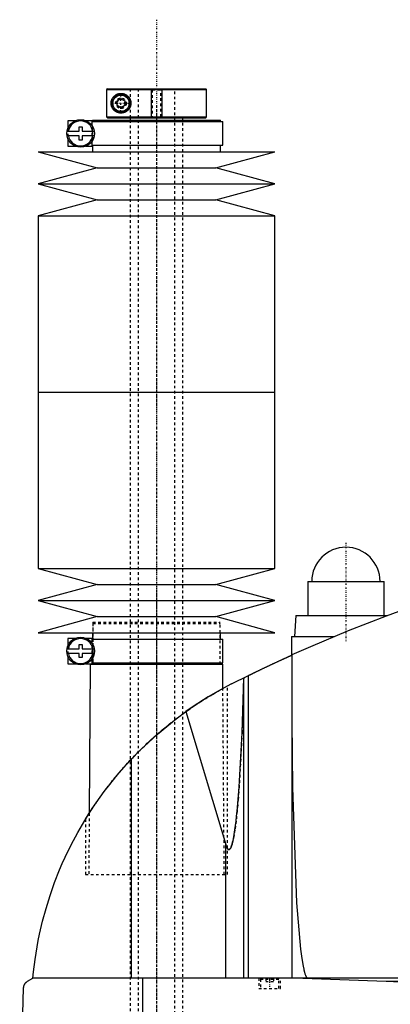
# Model space of a CAD drawing. Extents: x -502 to 168, y -137 to 442.
# Tile 3 of 6: x -502 to -361, y 67 to 442. Entities that reach past the tile are written whole.
import ezdxf

# ---------------------------------------------------------------- set-up
doc = ezdxf.new("R2010")
doc.units = 0
doc.linetypes.add('CENTER', pattern=[1.5, 0.45, -0.5, 0.05, -0.5])
doc.linetypes.add('DASHED', pattern=[2, 1, -1])
for name, color, linetype in [('AM_0', 7, 'CONTINUOUS'), ('AM_10', 7, 'CONTINUOUS'), ('AM_3', 7, 'DASHED'), ('AM_7', 7, 'CENTER')]:
    doc.layers.add(name, color=color, linetype=linetype)

msp = doc.modelspace()

# ---------------------------------------------------------------- linework, layer by layer
at = {"layer": 'AM_0', "color": 7, "linetype": 'CONTINUOUS'}
for p, q in [((-468.68, 415.5), (-468.99, 415.2)), ((-468.99, 415.2), (-468.99, 404.8)), ((-468.99, 415.2), (-431, 415.2)), ((-468.68, 415.5), (-431.3, 415.5)), ((-431, 415.2), (-431.3, 415.5)), ((-431, 404.8), (-431, 415.2)), ((-465, 410.87), (-463.5, 411.73)), ((-465, 409.13), (-465, 410.87)), ((-463.5, 408.27), (-465, 409.13)), ((-463.5, 411.73), (-462, 410.87)), ((-462, 409.13), (-463.5, 408.27)), ((-462, 410.87), (-462, 409.13)), ((-468.68, 404.5), (-468.99, 404.8)), ((-468.99, 404.8), (-431, 404.8)), ((-431.3, 404.5), (-431, 404.8)), ((-483.75, 403.3), (-483.75, 400.38)), ((-480.98, 403.3), (-483.75, 403.3)), ((-479.45, 399.4), (-479.45, 401)), ((-479.45, 401), (-478.25, 401)), ((-478.25, 401), (-478.25, 399.4)), ((-474.4, 403.3), (-476.72, 403.3)), ((-474.4, 401.29), (-474.4, 403.3)), ((-474.4, 403), (-424.85, 403)), ((-474.35, 403.5), (-474.35, 403)), ((-474.35, 403.5), (-425.65, 403.5)), ((-468.68, 404.5), (-431.3, 404.5)), ((-460, 404.5), (-460, 403.5)), ((-440, 403.5), (-440, 404.5)), ((-425.65, 403), (-425.65, 403.5)), ((-424.85, 394), (-424.85, 403)), ((-484.02, 399.4), (-479.45, 399.4)), ((-479.45, 397.6), (-484.02, 397.6)), ((-479.45, 396), (-479.45, 397.6)), ((-478.25, 399.4), (-473.68, 399.4)), ((-478.25, 397.6), (-478.25, 396)), ((-473.68, 397.6), (-478.25, 397.6)), ((-483.75, 396.62), (-483.75, 393.7)), ((-483.75, 393.7), (-480.98, 393.7)), ((-478.25, 396), (-479.45, 396)), ((-476.72, 393.7), (-474.4, 393.7)), ((-474.4, 393.7), (-474.4, 395.71)), ((-474.4, 394), (-424.85, 394)), ((-474.35, 394), (-474.35, 391.5)), ((-425.65, 391.5), (-425.65, 394)), ((-495, 391.5), (-472.5, 385.4)), ((-495, 391.5), (-405, 391.5)), ((-427.5, 385.4), (-405, 391.5)), ((-472.5, 385.4), (-495, 379.3)), ((-472.5, 385.4), (-427.5, 385.4)), ((-405, 379.3), (-427.5, 385.4)), ((-495, 379.3), (-472.5, 373.2)), ((-495, 379.3), (-405, 379.3)), ((-427.5, 373.2), (-405, 379.3)), ((-472.5, 373.2), (-495, 367.1)), ((-472.5, 373.2), (-427.5, 373.2)), ((-405, 367.1), (-427.5, 373.2)), ((-495, 367.1), (-495, 300)), ((-495, 367.1), (-405, 367.1)), ((-405, 300), (-405, 367.1)), ((-495, 300), (-495, 232.9)), ((-495, 300), (-405, 300)), ((-495, 300), (-405, 300)), ((-405, 232.9), (-405, 300)), ((-495, 232.9), (-472.5, 226.8)), ((-495, 232.9), (-405, 232.9)), ((-427.5, 226.8), (-405, 232.9)), ((-472.5, 226.8), (-495, 220.7)), ((-472.5, 226.8), (-427.5, 226.8)), ((-405, 220.7), (-427.5, 226.8)), ((-392.5, 228), (-392.5, 215)), ((-392.5, 228), (-363.5, 228)), ((-363.5, 215), (-363.5, 228)), ((-495, 220.7), (-472.5, 214.6)), ((-495, 220.7), (-405, 220.7)), ((-427.5, 214.6), (-405, 220.7)), ((-472.5, 214.6), (-495, 208.5)), ((-472.5, 214.6), (-427.5, 214.6)), ((-405, 208.5), (-427.5, 214.6)), ((-397, 215), (-397.5, 207)), ((-397, 215), (-362.27, 215)), ((-495, 208.5), (-405, 208.5)), ((-483.75, 206.3), (-483.75, 203.38)), ((-480.98, 206.3), (-483.75, 206.3)), ((-474.4, 206.3), (-476.72, 206.3)), ((-474.4, 204.29), (-474.4, 206.3)), ((-474.35, 208.5), (-474.35, 206)), ((-425.65, 206), (-425.65, 208.5)), ((-398.65, 207), (-398.65, 199.94)), ((-398.65, 207), (-382.43, 207)), ((-484.02, 202.4), (-479.45, 202.4)), ((-479.45, 202.4), (-479.45, 204)), ((-479.45, 204), (-478.25, 204)), ((-478.25, 204), (-478.25, 202.4)), ((-478.25, 202.4), (-473.68, 202.4)), ((-474.4, 206), (-424.85, 206)), ((-424.85, 197), (-424.85, 206)), ((-479.45, 200.6), (-484.02, 200.6)), ((-483.75, 199.62), (-483.75, 196.7)), ((-479.45, 199), (-479.45, 200.6)), ((-478.25, 199), (-479.45, 199)), ((-478.25, 200.6), (-478.25, 199)), ((-473.68, 200.6), (-478.25, 200.6)), ((-474.4, 196.7), (-474.4, 198.71)), ((-398.5, 200.01), (-398.5, 77.05)), ((-483.75, 196.7), (-480.98, 196.7)), ((-476.72, 196.7), (-474.4, 196.7)), ((-475.18, 196.5), (-475.58, 139.77)), ((-475.18, 196.5), (-424.82, 196.5)), ((-474.4, 197), (-424.85, 197)), ((-474.35, 197), (-474.35, 196.5)), ((-425.65, 196.5), (-425.65, 197)), ((-424.76, 187.27), (-424.82, 196.5)), ((-421.5, 189), (-415.04, 192.21)), ((-416.82, 77.05), (-416.82, 191.34)), ((-415.04, 77.05), (-415.04, 192.21)), ((-424.76, 187.27), (-423, 188.22)), ((-438.83, 178.45), (-423.7, 127.93)), ((-459.54, 77.05), (-459.54, 160.38)), ((-477, 137.5), (-475.58, 139.76)), ((-423.7, 77.05), (-423.7, 127.93)), ((-499, 75.85), (-497, 77.05)), ((-105.5, 77.05), (-497, 77.05)), ((-455.15, 16.5), (-455.15, 77.05)), ((-394.4, 77.05), (-362.76, 75.85)), ((-362.76, 75.85), (-152.3, 75.85)), ((-502, 16.5), (-500.5, 73.35))]:
    msp.add_line(p, q, dxfattribs=at)
for points in [[(-459.75, 410, 0), (-459.75, 409.98, 0), (-459.75, 409.93, 0), (-459.75, 409.89, 0), (-459.75, 409.87, 0), (-459.75, 409.84, 0), (-459.76, 409.8, 0), (-459.76, 409.75, 0), (-459.76, 409.71, 0), (-459.77, 409.66, 0), (-459.77, 409.62, 0), (-459.77, 409.6, 0), (-459.77, 409.57, 0), (-459.78, 409.53, 0), (-459.79, 409.48, 0), (-459.79, 409.44, 0), (-459.8, 409.39, 0), (-459.81, 409.35, 0), (-459.81, 409.32, 0), (-459.82, 409.3, 0), (-459.82, 409.26, 0), (-459.83, 409.21, 0), (-459.84, 409.19, 0), (-459.84, 409.17, 0), (-459.85, 409.12, 0), (-459.87, 409.08, 0), (-459.87, 409.05, 0), (-459.88, 409.03, 0), (-459.89, 408.99, 0), (-459.9, 408.94, 0), (-459.92, 408.9, 0), (-459.93, 408.86, 0), (-459.94, 408.81, 0), (-459.95, 408.79, 0), (-459.96, 408.77, 0), (-459.97, 408.72, 0), (-459.99, 408.68, 0), (-460.01, 408.64, 0), (-460.02, 408.6, 0), (-460.04, 408.55, 0), (-460.05, 408.53, 0), (-460.06, 408.51, 0), (-460.08, 408.47, 0), (-460.09, 408.43, 0), (-460.11, 408.39, 0), (-460.13, 408.35, 0), (-460.15, 408.31, 0), (-460.16, 408.29, 0), (-460.17, 408.27, 0), (-460.2, 408.23, 0), (-460.22, 408.19, 0), (-460.24, 408.15, 0), (-460.26, 408.11, 0), (-460.28, 408.07, 0), (-460.3, 408.05, 0), (-460.31, 408.03, 0), (-460.33, 408, 0), (-460.35, 407.96, 0), (-460.38, 407.92, 0), (-460.4, 407.89, 0), (-460.43, 407.85, 0), (-460.44, 407.83, 0), (-460.45, 407.82, 0), (-460.48, 407.78, 0), (-460.5, 407.75, 0), (-460.51, 407.73, 0), (-460.53, 407.71, 0), (-460.55, 407.68, 0), (-460.58, 407.65, 0), (-460.59, 407.63, 0), (-460.61, 407.61, 0), (-460.63, 407.58, 0), (-460.66, 407.55, 0), (-460.75, 407.45, 0), (-460.92, 407.27, 0), (-461.1, 407.12, 0), (-461.29, 406.97, 0), (-461.49, 406.84, 0), (-461.59, 406.77, 0), (-461.69, 406.72, 0), (-461.89, 406.61, 0), (-462.1, 406.52, 0), (-462.2, 406.48, 0), (-462.31, 406.44, 0), (-462.52, 406.38, 0), (-462.73, 406.33, 0), (-462.83, 406.31, 0), (-462.93, 406.29, 0), (-463.13, 406.27, 0), (-463.33, 406.25, 0), (-463.52, 406.25, 0), (-463.71, 406.26, 0), (-463.9, 406.27, 0), (-463.99, 406.28, 0), (-464.08, 406.3, 0), (-464.27, 406.33, 0), (-464.45, 406.37, 0), (-464.63, 406.42, 0), (-464.8, 406.48, 0), (-464.98, 406.55, 0), (-465.06, 406.59, 0), (-465.15, 406.63, 0), (-465.31, 406.72, 0), (-465.47, 406.81, 0), (-465.62, 406.91, 0), (-465.77, 407.02, 0), (-465.91, 407.13, 0), (-465.98, 407.19, 0), (-466.05, 407.25, 0), (-466.18, 407.38, 0), (-466.3, 407.51, 0), (-466.42, 407.65, 0), (-466.53, 407.79, 0), (-466.64, 407.95, 0), (-466.7, 408.04, 0), (-466.75, 408.12, 0), (-466.85, 408.31, 0), (-466.94, 408.5, 0), (-466.99, 408.62, 0), (-467, 408.65, 0), (-467.01, 408.68, 0), (-467.02, 408.7, 0), (-467.02, 408.72, 0), (-467.04, 408.75, 0), (-467.05, 408.79, 0), (-467.06, 408.82, 0), (-467.07, 408.86, 0), (-467.08, 408.9, 0), (-467.09, 408.91, 0), (-467.09, 408.93, 0), (-467.11, 408.97, 0), (-467.12, 409.01, 0), (-467.13, 409.04, 0), (-467.14, 409.08, 0), (-467.14, 409.12, 0), (-467.15, 409.14, 0), (-467.15, 409.16, 0), (-467.16, 409.19, 0), (-467.17, 409.23, 0), (-467.17, 409.25, 0), (-467.18, 409.27, 0), (-467.19, 409.31, 0), (-467.19, 409.35, 0), (-467.2, 409.37, 0), (-467.2, 409.39, 0), (-467.21, 409.43, 0), (-467.21, 409.47, 0), (-467.22, 409.51, 0), (-467.22, 409.55, 0), (-467.23, 409.59, 0), (-467.23, 409.61, 0), (-467.23, 409.63, 0), (-467.24, 409.68, 0), (-467.24, 409.72, 0), (-467.24, 409.76, 0), (-467.24, 409.8, 0), (-467.25, 409.85, 0), (-467.25, 409.87, 0), (-467.25, 409.89, 0), (-467.25, 409.93, 0), (-467.25, 409.98, 0), (-467.25, 410, 0), (-467.25, 410.02, 0), (-467.25, 410.07, 0), (-467.25, 410.11, 0), (-467.25, 410.13, 0), (-467.25, 410.15, 0), (-467.24, 410.2, 0), (-467.24, 410.24, 0), (-467.24, 410.28, 0), (-467.24, 410.32, 0), (-467.23, 410.37, 0), (-467.23, 410.39, 0), (-467.23, 410.41, 0), (-467.22, 410.45, 0), (-467.22, 410.49, 0), (-467.21, 410.53, 0), (-467.21, 410.57, 0), (-467.2, 410.61, 0), (-467.2, 410.63, 0), (-467.19, 410.65, 0), (-467.19, 410.69, 0), (-467.18, 410.73, 0), (-467.17, 410.75, 0), (-467.17, 410.77, 0), (-467.16, 410.81, 0), (-467.15, 410.84, 0), (-467.15, 410.86, 0), (-467.14, 410.88, 0), (-467.14, 410.92, 0), (-467.13, 410.96, 0), (-467.12, 410.99, 0), (-467.11, 411.03, 0), (-467.09, 411.07, 0), (-467.09, 411.09, 0), (-467.08, 411.1, 0), (-467.07, 411.14, 0), (-467.06, 411.18, 0), (-467.05, 411.21, 0), (-467.04, 411.25, 0), (-467.02, 411.28, 0), (-467.02, 411.3, 0), (-467.01, 411.32, 0), (-467, 411.35, 0), (-466.99, 411.38, 0), (-466.94, 411.5, 0), (-466.85, 411.69, 0), (-466.75, 411.88, 0), (-466.7, 411.96, 0), (-466.64, 412.05, 0), (-466.53, 412.21, 0), (-466.42, 412.35, 0), (-466.3, 412.49, 0), (-466.18, 412.62, 0), (-466.05, 412.75, 0), (-465.98, 412.81, 0), (-465.91, 412.87, 0), (-465.77, 412.98, 0), (-465.62, 413.09, 0), (-465.47, 413.19, 0), (-465.31, 413.28, 0), (-465.15, 413.37, 0), (-465.06, 413.41, 0), (-464.98, 413.45, 0), (-464.8, 413.52, 0), (-464.63, 413.58, 0), (-464.45, 413.63, 0), (-464.27, 413.67, 0), (-464.08, 413.7, 0), (-463.99, 413.72, 0), (-463.9, 413.73, 0), (-463.71, 413.74, 0), (-463.52, 413.75, 0), (-463.33, 413.75, 0), (-463.13, 413.73, 0), (-462.93, 413.71, 0), (-462.83, 413.69, 0), (-462.73, 413.67, 0), (-462.52, 413.62, 0), (-462.31, 413.56, 0), (-462.2, 413.52, 0), (-462.1, 413.48, 0), (-461.89, 413.39, 0), (-461.69, 413.28, 0), (-461.59, 413.23, 0), (-461.49, 413.16, 0), (-461.29, 413.03, 0), (-461.1, 412.88, 0), (-460.92, 412.73, 0), (-460.75, 412.55, 0), (-460.66, 412.45, 0), (-460.63, 412.42, 0), (-460.61, 412.39, 0), (-460.59, 412.37, 0), (-460.58, 412.35, 0), (-460.55, 412.32, 0), (-460.53, 412.29, 0), (-460.51, 412.27, 0), (-460.5, 412.25, 0), (-460.48, 412.22, 0), (-460.45, 412.18, 0), (-460.44, 412.17, 0), (-460.43, 412.15, 0), (-460.4, 412.11, 0), (-460.38, 412.08, 0), (-460.35, 412.04, 0), (-460.33, 412, 0), (-460.31, 411.97, 0), (-460.3, 411.95, 0), (-460.28, 411.93, 0), (-460.26, 411.89, 0), (-460.24, 411.85, 0), (-460.22, 411.81, 0), (-460.2, 411.77, 0), (-460.17, 411.73, 0), (-460.16, 411.71, 0), (-460.15, 411.69, 0), (-460.13, 411.65, 0), (-460.11, 411.61, 0), (-460.09, 411.57, 0), (-460.08, 411.53, 0), (-460.06, 411.49, 0), (-460.05, 411.47, 0), (-460.04, 411.45, 0), (-460.02, 411.4, 0), (-460.01, 411.36, 0), (-459.99, 411.32, 0), (-459.97, 411.28, 0), (-459.96, 411.23, 0), (-459.95, 411.21, 0), (-459.94, 411.19, 0), (-459.93, 411.14, 0), (-459.92, 411.1, 0), (-459.9, 411.06, 0), (-459.89, 411.01, 0), (-459.88, 410.97, 0), (-459.87, 410.95, 0), (-459.87, 410.92, 0), (-459.85, 410.88, 0), (-459.84, 410.83, 0), (-459.84, 410.81, 0), (-459.83, 410.79, 0), (-459.82, 410.74, 0), (-459.82, 410.7, 0), (-459.81, 410.68, 0), (-459.81, 410.65, 0), (-459.8, 410.61, 0), (-459.79, 410.56, 0), (-459.79, 410.52, 0), (-459.78, 410.47, 0), (-459.77, 410.43, 0), (-459.77, 410.4, 0), (-459.77, 410.38, 0), (-459.77, 410.34, 0), (-459.76, 410.29, 0), (-459.76, 410.25, 0), (-459.76, 410.2, 0), (-459.75, 410.16, 0), (-459.75, 410.13, 0), (-459.75, 410.11, 0), (-459.75, 410.07, 0), (-459.75, 410.02, 0), (-459.75, 410, 0)], [(-355.5, 217.5, 0), (-362.76, 214.82, 0), (-377.17, 209.17, 0), (-391.43, 203.15, 0), (-398.5, 200.01, 0)], [(-415.04, 192.21, 0), (-415, 192.23, 0), (-414.92, 192.27, 0), (-414.83, 192.31, 0), (-414.79, 192.34, 0), (-414.74, 192.36, 0), (-414.64, 192.41, 0), (-414.54, 192.46, 0), (-414.43, 192.51, 0), (-414.31, 192.57, 0), (-414.19, 192.63, 0), (-414.13, 192.66, 0), (-414.07, 192.69, 0), (-413.94, 192.75, 0), (-413.81, 192.82, 0), (-413.67, 192.88, 0), (-413.53, 192.95, 0), (-413.39, 193.02, 0), (-413.32, 193.05, 0), (-413.24, 193.09, 0), (-413.09, 193.16, 0), (-412.94, 193.23, 0), (-412.87, 193.27, 0), (-412.79, 193.31, 0), (-412.63, 193.39, 0), (-412.47, 193.47, 0), (-412.38, 193.51, 0), (-412.3, 193.55, 0), (-412.13, 193.63, 0), (-411.95, 193.71, 0), (-411.77, 193.8, 0), (-411.59, 193.89, 0), (-411.4, 193.98, 0), (-411.31, 194.02, 0), (-411.22, 194.07, 0), (-411.02, 194.16, 0), (-410.83, 194.26, 0), (-410.63, 194.35, 0), (-410.43, 194.45, 0), (-410.23, 194.54, 0), (-410.13, 194.59, 0), (-410.03, 194.64, 0), (-409.82, 194.74, 0), (-409.61, 194.84, 0), (-409.41, 194.94, 0), (-409.2, 195.04, 0), (-408.99, 195.14, 0), (-408.88, 195.19, 0), (-408.78, 195.24, 0), (-408.57, 195.34, 0), (-408.36, 195.44, 0), (-408.15, 195.54, 0), (-407.94, 195.64, 0), (-407.73, 195.73, 0), (-407.62, 195.78, 0), (-407.52, 195.83, 0), (-407.31, 195.93, 0), (-407.11, 196.03, 0), (-406.91, 196.12, 0), (-406.7, 196.22, 0), (-406.49, 196.32, 0), (-406.39, 196.37, 0), (-406.29, 196.41, 0), (-406.08, 196.51, 0), (-405.87, 196.61, 0), (-405.76, 196.66, 0), (-405.66, 196.71, 0), (-405.45, 196.81, 0), (-405.24, 196.91, 0), (-405.13, 196.96, 0), (-405.03, 197.01, 0), (-404.82, 197.1, 0), (-404.61, 197.2, 0), (-404.4, 197.3, 0), (-404.19, 197.39, 0), (-403.98, 197.49, 0), (-403.88, 197.54, 0), (-403.78, 197.59, 0), (-403.58, 197.68, 0), (-403.38, 197.77, 0), (-403.18, 197.86, 0), (-402.98, 197.95, 0), (-402.79, 198.04, 0), (-402.69, 198.09, 0), (-402.6, 198.13, 0), (-402.41, 198.22, 0), (-402.23, 198.3, 0), (-402.05, 198.39, 0), (-401.87, 198.47, 0), (-401.7, 198.55, 0), (-401.61, 198.59, 0), (-401.53, 198.62, 0), (-401.37, 198.7, 0), (-401.2, 198.77, 0), (-401.05, 198.85, 0), (-400.9, 198.91, 0), (-400.75, 198.98, 0), (-400.68, 199.02, 0), (-400.6, 199.05, 0), (-400.46, 199.11, 0), (-400.32, 199.18, 0), (-400.19, 199.24, 0), (-400.05, 199.3, 0), (-399.92, 199.36, 0), (-399.86, 199.39, 0), (-399.8, 199.42, 0), (-399.68, 199.47, 0), (-399.57, 199.52, 0), (-399.51, 199.55, 0), (-399.46, 199.57, 0), (-399.35, 199.62, 0), (-399.25, 199.66, 0), (-399.21, 199.69, 0), (-399.16, 199.71, 0), (-399.07, 199.75, 0), (-398.99, 199.78, 0), (-398.91, 199.82, 0), (-398.84, 199.85, 0), (-398.78, 199.88, 0), (-398.75, 199.89, 0), (-398.73, 199.9, 0), (-398.67, 199.93, 0), (-398.63, 199.95, 0), (-398.59, 199.96, 0), (-398.56, 199.98, 0), (-398.54, 199.99, 0), (-398.53, 199.99, 0), (-398.52, 200, 0), (-398.51, 200, 0), (-398.5, 200.01, 0), (-398.5, 200.01, 0)], [(-423.7, 127.93, 0), (-423.67, 127.8, 0), (-423.59, 127.55, 0), (-423.51, 127.33, 0), (-423.47, 127.22, 0), (-423.43, 127.12, 0), (-423.35, 126.92, 0), (-423.27, 126.75, 0), (-423.19, 126.59, 0), (-423.11, 126.45, 0), (-423.03, 126.32, 0), (-422.99, 126.27, 0), (-422.99, 126.26, 0), (-422.97, 126.24, 0), (-422.96, 126.22, 0), (-422.96, 126.22, 0), (-422.95, 126.21, 0), (-422.94, 126.19, 0), (-422.92, 126.18, 0), (-422.91, 126.16, 0), (-422.9, 126.15, 0), (-422.88, 126.13, 0), (-422.88, 126.13, 0), (-422.87, 126.12, 0), (-422.86, 126.11, 0), (-422.84, 126.09, 0), (-422.83, 126.08, 0), (-422.82, 126.07, 0), (-422.8, 126.06, 0), (-422.8, 126.05, 0), (-422.79, 126.05, 0), (-422.78, 126.04, 0), (-422.76, 126.03, 0), (-422.75, 126.02, 0), (-422.74, 126.01, 0), (-422.72, 126, 0), (-422.72, 126, 0), (-422.71, 125.99, 0), (-422.7, 125.99, 0), (-422.68, 125.98, 0), (-422.67, 125.97, 0), (-422.66, 125.97, 0), (-422.64, 125.96, 0), (-422.64, 125.96, 0), (-422.63, 125.96, 0), (-422.62, 125.95, 0), (-422.6, 125.95, 0), (-422.59, 125.95, 0), (-422.58, 125.94, 0), (-422.56, 125.94, 0), (-422.56, 125.94, 0), (-422.55, 125.94, 0), (-422.54, 125.94, 0), (-422.52, 125.94, 0), (-422.52, 125.94, 0), (-422.51, 125.94, 0), (-422.5, 125.94, 0), (-422.48, 125.94, 0), (-422.48, 125.94, 0), (-422.47, 125.94, 0), (-422.46, 125.94, 0), (-422.44, 125.94, 0), (-422.43, 125.94, 0), (-422.42, 125.94, 0), (-422.4, 125.95, 0), (-422.4, 125.95, 0), (-422.39, 125.95, 0), (-422.38, 125.96, 0), (-422.36, 125.96, 0), (-422.35, 125.97, 0), (-422.34, 125.97, 0), (-422.32, 125.98, 0), (-422.32, 125.98, 0), (-422.31, 125.98, 0), (-422.3, 125.99, 0), (-422.28, 126, 0), (-422.28, 126, 0), (-422.27, 126.01, 0), (-422.26, 126.01, 0), (-422.24, 126.02, 0), (-422.24, 126.03, 0), (-422.23, 126.03, 0), (-422.22, 126.04, 0), (-422.2, 126.05, 0), (-422.19, 126.06, 0), (-422.18, 126.08, 0), (-422.16, 126.09, 0), (-422.16, 126.09, 0), (-422.15, 126.1, 0), (-422.14, 126.11, 0), (-422.13, 126.13, 0), (-422.11, 126.14, 0), (-422.1, 126.15, 0), (-422.09, 126.17, 0), (-422.08, 126.18, 0), (-422.07, 126.18, 0), (-422.06, 126.2, 0), (-422.05, 126.22, 0), (-422.04, 126.22, 0), (-422.03, 126.23, 0), (-422.02, 126.25, 0), (-422.01, 126.27, 0), (-422, 126.28, 0), (-421.99, 126.29, 0), (-421.98, 126.3, 0), (-421.97, 126.32, 0), (-421.92, 126.39, 0), (-421.84, 126.53, 0), (-421.76, 126.68, 0), (-421.68, 126.85, 0), (-421.6, 127.03, 0), (-421.56, 127.13, 0), (-421.52, 127.24, 0), (-421.45, 127.46, 0), (-421.37, 127.69, 0), (-421.29, 127.95, 0), (-421.21, 128.22, 0), (-421.13, 128.5, 0), (-421.09, 128.65, 0), (-421.06, 128.81, 0), (-420.98, 129.13, 0), (-420.9, 129.47, 0), (-420.63, 130.78, 0), (-420.19, 133.5, 0), (-419.75, 136.79, 0), (-419.54, 138.64, 0), (-419.34, 140.63, 0), (-418.94, 145, 0), (-418.57, 149.87, 0), (-417.47, 170.39, 0), (-416.84, 191.33, 0)], [(-421.5, 189, 0), (-424.49, 187.42, 0), (-430.36, 184.04, 0), (-436.05, 180.38, 0), (-438.83, 178.45, 0)], [(-459.54, 160.38, 0), (-456.34, 163.67, 0), (-449.63, 169.92, 0), (-442.52, 175.73, 0), (-438.83, 178.45, 0)], [(-398.5, 174.82, 0), (-398.3, 149.52, 0), (-396.74, 105.69, 0), (-395.27, 88.1, 0), (-394.8, 84.49, 0), (-394.3, 81.58, 0), (-394.05, 80.38, 0), (-394.01, 80.2, 0), (-393.93, 79.85, 0), (-393.84, 79.52, 0), (-393.8, 79.37, 0), (-393.76, 79.22, 0), (-393.67, 78.93, 0), (-393.58, 78.66, 0), (-393.5, 78.41, 0), (-393.41, 78.19, 0), (-393.33, 77.98, 0), (-393.28, 77.89, 0), (-393.24, 77.8, 0), (-393.15, 77.63, 0), (-393.07, 77.49, 0), (-393.02, 77.41, 0), (-393, 77.39, 0), (-392.99, 77.37, 0), (-392.98, 77.36, 0), (-392.97, 77.35, 0), (-392.96, 77.33, 0), (-392.94, 77.32, 0), (-392.93, 77.3, 0), (-392.91, 77.28, 0), (-392.9, 77.27, 0), (-392.89, 77.26, 0), (-392.89, 77.25, 0), (-392.87, 77.24, 0), (-392.86, 77.22, 0), (-392.84, 77.21, 0), (-392.83, 77.2, 0), (-392.81, 77.18, 0), (-392.81, 77.18, 0), (-392.8, 77.17, 0), (-392.78, 77.16, 0), (-392.77, 77.15, 0), (-392.76, 77.14, 0), (-392.75, 77.14, 0), (-392.74, 77.13, 0), (-392.73, 77.12, 0), (-392.72, 77.11, 0), (-392.71, 77.11, 0), (-392.7, 77.1, 0), (-392.68, 77.09, 0), (-392.67, 77.09, 0), (-392.65, 77.08, 0), (-392.64, 77.08, 0), (-392.63, 77.07, 0), (-392.62, 77.07, 0), (-392.61, 77.07, 0), (-392.59, 77.06, 0), (-392.58, 77.06, 0), (-392.57, 77.06, 0), (-392.55, 77.05, 0), (-392.54, 77.05, 0), (-392.54, 77.05, 0), (-392.52, 77.05, 0), (-392.51, 77.05, 0), (-392.5, 77.05, 0)], [(-497, 77.05, 0), (-496.77, 79.37, 0), (-496.18, 84.09, 0), (-495.42, 88.89, 0), (-494.97, 91.32, 0), (-494.47, 93.75, 0), (-493.33, 98.65, 0), (-491.99, 103.56, 0), (-490.47, 108.47, 0), (-488.74, 113.37, 0), (-486.83, 118.23, 0), (-485.8, 120.64, 0), (-484.72, 123.04, 0), (-482.42, 127.8, 0), (-479.93, 132.47, 0), (-477.27, 137.05, 0), (-474.44, 141.53, 0), (-471.45, 145.88, 0), (-469.89, 148.01, 0), (-468.3, 150.11, 0), (-464.99, 154.24, 0), (-461.41, 158.34, 0), (-459.54, 160.38, 0)], [(-500.5, 73.35, 0), (-500.5, 73.35, 0), (-500.5, 73.36, 0), (-500.5, 73.37, 0), (-500.5, 73.38, 0), (-500.5, 73.38, 0), (-500.5, 73.39, 0), (-500.5, 73.4, 0), (-500.5, 73.43, 0), (-500.49, 73.48, 0), (-500.49, 73.51, 0), (-500.49, 73.53, 0), (-500.48, 73.58, 0), (-500.48, 73.63, 0), (-500.47, 73.68, 0), (-500.46, 73.73, 0), (-500.46, 73.78, 0), (-500.45, 73.8, 0), (-500.45, 73.82, 0), (-500.44, 73.86, 0), (-500.43, 73.9, 0), (-500.42, 73.94, 0), (-500.41, 73.98, 0), (-500.4, 74.02, 0), (-500.4, 74.04, 0), (-500.39, 74.05, 0), (-500.38, 74.09, 0), (-500.37, 74.12, 0), (-500.37, 74.14, 0), (-500.36, 74.16, 0), (-500.35, 74.19, 0), (-500.34, 74.22, 0), (-500.33, 74.24, 0), (-500.33, 74.26, 0), (-500.32, 74.29, 0), (-500.3, 74.32, 0), (-500.26, 74.43, 0), (-500.18, 74.59, 0), (-500.1, 74.75, 0), (-500.02, 74.88, 0), (-499.94, 75, 0), (-499.9, 75.06, 0), (-499.86, 75.11, 0), (-499.77, 75.22, 0), (-499.67, 75.32, 0), (-499.58, 75.41, 0), (-499.48, 75.51, 0), (-499.38, 75.59, 0), (-499.33, 75.63, 0), (-499.27, 75.67, 0), (-499.17, 75.75, 0), (-499.06, 75.82, 0), (-499, 75.85, 0)], [(-362.76, 75.85, 0), (-357.28, 75.66, 0)]]:
    msp.add_polyline3d(points, dxfattribs=at)
for centre, radius in [((-463.5, 410), 3.5), ((-463.5, 410), 3.1), ((-478.85, 398.5), 5.25), ((-478.85, 201.5), 5.25)]:
    msp.add_circle(centre, radius, dxfattribs=at)
for centre, radius, start, end in [((-478.85, 398.5), 4.75, 10.9221, 169.0779), ((-478.85, 398.5), 4.75, 190.9221, 349.0779), ((-378, 228), 13, 0, 180), ((-478.85, 201.5), 4.75, 10.9221, 169.0779), ((-478.85, 201.5), 4.75, 190.9221, 349.0779)]:
    msp.add_arc(centre, radius, start, end, dxfattribs=at)
at = {"layer": 'AM_10', "color": 7, "linetype": 'CONTINUOUS'}
for p, q in [((-452, 415.5), (-452, 404.5)), ((-448, 415.5), (-448, 404.5))]:
    msp.add_line(p, q, dxfattribs=at)
msp.add_arc((-463.5, 410), 1.57, 75, 15, dxfattribs=at)
at = {"layer": 'AM_3', "color": 6, "linetype": 'DASHED'}
for p, q in [((-460, 415.5), (-460, 404.5)), ((-459.97, 415.5), (-459.97, 404.5)), ((-457, 415.5), (-457, -110.5)), ((-452, 415.5), (-451.62, 415.12)), ((-451.62, 415.12), (-451.62, 404.88)), ((-451.62, 415.12), (-448.38, 415.12)), ((-448.38, 415.12), (-448, 415.5)), ((-448.38, 404.88), (-448.38, 415.12)), ((-443, -110.5), (-443, 415.5)), ((-451.62, 404.88), (-452, 404.5)), ((-451.62, 404.88), (-448.38, 404.88)), ((-448, 404.5), (-448.38, 404.88)), ((-476.72, 403.3), (-480.98, 403.3)), ((-474.4, 395.71), (-474.4, 401.29)), ((-460, 403.5), (-460, -80.5)), ((-440, -70.5), (-440, 403.5)), ((-483.75, 400.38), (-483.75, 396.62)), ((-474.16, 396.15), (-474.16, 400.85)), ((-480.98, 393.7), (-476.72, 393.7)), ((-474.18, 212.5), (-474.18, 196.5)), ((-474.18, 212.5), (-425.82, 212.5)), ((-473.68, 212.5), (-474.18, 212)), ((-474.18, 212), (-474.18, 196.5)), ((-474.18, 212), (-425.82, 212)), ((-425.82, 212), (-426.32, 212.5)), ((-425.82, 196.5), (-425.82, 212.5)), ((-425.82, 196.5), (-425.82, 212)), ((-476.72, 206.3), (-480.98, 206.3)), ((-483.75, 203.38), (-483.75, 199.62)), ((-474.4, 198.71), (-474.4, 204.29)), ((-474.16, 199.15), (-474.16, 203.85)), ((-480.98, 196.7), (-476.72, 196.7)), ((-423, 116.5), (-423, 188.22)), ((-424.25, 116.5), (-424.76, 187.27)), ((-475.58, 139.77), (-475.75, 116.5)), ((-477, 137.5), (-477, 116.5)), ((-477, 116.5), (-423, 116.5)), ((-411.15, 77.05), (-411.15, 73.05)), ((-410.1, 77.05), (-410.5, 76.65)), ((-410.5, 76.65), (-410.5, 73.05)), ((-410.5, 76.65), (-403.5, 76.65)), ((-408.5, 77.05), (-408.5, 75.8)), ((-408.5, 75.8), (-405.5, 75.8)), ((-407, 77.05), (-407, 75.8)), ((-405.5, 77.05), (-405.5, 75.8)), ((-403.5, 76.65), (-403.9, 77.05)), ((-403.5, 73.05), (-403.5, 76.65)), ((-402.85, 73.05), (-402.85, 77.05)), ((-411.15, 73.05), (-402.85, 73.05))]:
    msp.add_line(p, q, dxfattribs=at)
for points in [[(-416.84, 191.33, 0), (-417.47, 170.39, 0), (-418.57, 149.87, 0), (-418.94, 145, 0), (-419.34, 140.63, 0), (-419.54, 138.64, 0), (-419.75, 136.79, 0), (-420.19, 133.5, 0), (-420.63, 130.78, 0), (-420.9, 129.47, 0), (-420.98, 129.13, 0), (-421.06, 128.81, 0), (-421.09, 128.65, 0), (-421.13, 128.5, 0), (-421.21, 128.22, 0), (-421.29, 127.95, 0), (-421.37, 127.69, 0), (-421.45, 127.46, 0), (-421.52, 127.24, 0), (-421.56, 127.13, 0), (-421.6, 127.03, 0), (-421.68, 126.85, 0), (-421.76, 126.68, 0), (-421.84, 126.53, 0), (-421.92, 126.39, 0), (-421.97, 126.32, 0), (-421.98, 126.3, 0), (-421.99, 126.29, 0), (-422, 126.28, 0), (-422.01, 126.27, 0), (-422.02, 126.25, 0), (-422.03, 126.23, 0), (-422.04, 126.22, 0), (-422.05, 126.22, 0), (-422.06, 126.2, 0), (-422.07, 126.18, 0), (-422.08, 126.18, 0), (-422.09, 126.17, 0), (-422.1, 126.15, 0), (-422.11, 126.14, 0), (-422.13, 126.13, 0), (-422.14, 126.11, 0), (-422.15, 126.1, 0), (-422.16, 126.09, 0), (-422.16, 126.09, 0), (-422.18, 126.08, 0), (-422.19, 126.06, 0), (-422.2, 126.05, 0), (-422.22, 126.04, 0), (-422.23, 126.03, 0), (-422.24, 126.03, 0), (-422.24, 126.02, 0), (-422.26, 126.01, 0), (-422.27, 126.01, 0), (-422.28, 126, 0), (-422.28, 126, 0), (-422.3, 125.99, 0), (-422.31, 125.98, 0), (-422.32, 125.98, 0), (-422.32, 125.98, 0), (-422.34, 125.97, 0), (-422.35, 125.97, 0), (-422.36, 125.96, 0), (-422.38, 125.96, 0), (-422.39, 125.95, 0), (-422.4, 125.95, 0), (-422.4, 125.95, 0), (-422.42, 125.94, 0), (-422.43, 125.94, 0), (-422.44, 125.94, 0), (-422.46, 125.94, 0), (-422.47, 125.94, 0), (-422.48, 125.94, 0), (-422.48, 125.94, 0), (-422.5, 125.94, 0), (-422.51, 125.94, 0), (-422.52, 125.94, 0), (-422.52, 125.94, 0), (-422.54, 125.94, 0), (-422.55, 125.94, 0), (-422.56, 125.94, 0), (-422.56, 125.94, 0), (-422.58, 125.94, 0), (-422.59, 125.95, 0), (-422.6, 125.95, 0), (-422.62, 125.95, 0), (-422.63, 125.96, 0), (-422.64, 125.96, 0), (-422.64, 125.96, 0), (-422.66, 125.97, 0), (-422.67, 125.97, 0), (-422.68, 125.98, 0), (-422.7, 125.99, 0), (-422.71, 125.99, 0), (-422.72, 126, 0), (-422.72, 126, 0), (-422.74, 126.01, 0), (-422.75, 126.02, 0), (-422.76, 126.03, 0), (-422.78, 126.04, 0), (-422.79, 126.05, 0), (-422.8, 126.05, 0), (-422.8, 126.06, 0), (-422.82, 126.07, 0), (-422.83, 126.08, 0), (-422.84, 126.09, 0), (-422.86, 126.11, 0), (-422.87, 126.12, 0), (-422.88, 126.13, 0), (-422.88, 126.13, 0), (-422.9, 126.15, 0), (-422.91, 126.16, 0), (-422.92, 126.18, 0), (-422.94, 126.19, 0), (-422.95, 126.21, 0), (-422.96, 126.22, 0), (-422.96, 126.22, 0), (-422.97, 126.24, 0), (-422.99, 126.26, 0), (-422.99, 126.27, 0), (-423, 126.28, 0), (-423.01, 126.3, 0), (-423.03, 126.31, 0), (-423.03, 126.32, 0), (-423.04, 126.33, 0), (-423.05, 126.35, 0), (-423.07, 126.37, 0), (-423.11, 126.45, 0), (-423.19, 126.59, 0), (-423.27, 126.75, 0), (-423.35, 126.92, 0), (-423.43, 127.12, 0), (-423.47, 127.22, 0), (-423.51, 127.33, 0), (-423.59, 127.55, 0), (-423.67, 127.8, 0), (-423.7, 127.93, 0)], [(-475.58, 139.76, 0), (-475.47, 139.94, 0), (-475.25, 140.29, 0), (-475.01, 140.66, 0), (-474.88, 140.86, 0), (-474.75, 141.05, 0), (-474.49, 141.46, 0), (-474.21, 141.88, 0), (-473.92, 142.31, 0), (-473.62, 142.75, 0), (-473.32, 143.21, 0), (-473.16, 143.43, 0), (-473, 143.67, 0), (-472.68, 144.14, 0), (-472.35, 144.61, 0), (-472.01, 145.09, 0), (-471.67, 145.57, 0), (-471.32, 146.06, 0), (-471.15, 146.3, 0), (-470.97, 146.55, 0), (-470.62, 147.03, 0), (-470.26, 147.52, 0), (-470.08, 147.77, 0), (-469.89, 148.02, 0), (-469.52, 148.52, 0), (-469.13, 149.03, 0), (-468.94, 149.28, 0), (-468.74, 149.54, 0), (-468.34, 150.06, 0), (-467.93, 150.58, 0), (-467.52, 151.11, 0), (-467.1, 151.65, 0), (-466.67, 152.19, 0), (-466.45, 152.46, 0), (-466.23, 152.73, 0), (-465.78, 153.27, 0), (-465.33, 153.82, 0), (-464.88, 154.37, 0), (-464.41, 154.92, 0), (-463.94, 155.47, 0), (-463.7, 155.75, 0), (-463.46, 156.03, 0), (-462.98, 156.58, 0), (-462.49, 157.14, 0), (-461.99, 157.7, 0), (-461.49, 158.25, 0), (-460.99, 158.81, 0), (-460.74, 159.09, 0), (-460.48, 159.37, 0), (-459.96, 159.92, 0), (-459.45, 160.48, 0), (-458.92, 161.03, 0), (-458.39, 161.58, 0), (-457.86, 162.13, 0), (-457.6, 162.4, 0), (-457.33, 162.67, 0), (-456.79, 163.22, 0), (-456.25, 163.76, 0), (-455.71, 164.29, 0), (-455.16, 164.83, 0), (-454.61, 165.36, 0), (-454.34, 165.62, 0), (-454.06, 165.88, 0), (-453.51, 166.4, 0), (-452.96, 166.92, 0), (-452.69, 167.18, 0), (-452.41, 167.43, 0), (-451.86, 167.94, 0), (-451.31, 168.44, 0), (-451.03, 168.69, 0), (-450.75, 168.93, 0), (-450.2, 169.42, 0), (-449.65, 169.9, 0), (-449.09, 170.39, 0), (-448.53, 170.88, 0), (-447.95, 171.36, 0), (-447.67, 171.61, 0), (-447.38, 171.85, 0), (-446.79, 172.34, 0), (-446.2, 172.82, 0), (-445.61, 173.3, 0), (-445.01, 173.78, 0), (-444.41, 174.26, 0), (-444.11, 174.5, 0), (-443.81, 174.73, 0), (-443.21, 175.2, 0), (-442.6, 175.67, 0), (-442, 176.13, 0), (-441.39, 176.58, 0), (-440.79, 177.03, 0), (-440.49, 177.25, 0), (-440.18, 177.47, 0), (-439.58, 177.91, 0), (-438.99, 178.34, 0), (-438.39, 178.76, 0), (-437.8, 179.18, 0), (-437.22, 179.58, 0), (-436.93, 179.79, 0), (-436.64, 179.98, 0), (-436.06, 180.37, 0), (-435.5, 180.76, 0), (-434.94, 181.13, 0), (-434.39, 181.49, 0), (-433.84, 181.85, 0), (-433.58, 182.02, 0), (-433.31, 182.19, 0), (-432.79, 182.53, 0), (-432.27, 182.85, 0), (-432.02, 183.01, 0), (-431.77, 183.17, 0), (-431.28, 183.47, 0), (-430.8, 183.77, 0), (-430.57, 183.91, 0), (-430.33, 184.05, 0), (-429.87, 184.34, 0), (-429.41, 184.61, 0), (-428.96, 184.88, 0), (-428.52, 185.14, 0), (-428.09, 185.39, 0), (-427.89, 185.51, 0), (-427.68, 185.63, 0), (-427.28, 185.86, 0), (-426.89, 186.08, 0), (-426.51, 186.3, 0), (-426.16, 186.5, 0), (-425.81, 186.69, 0), (-425.65, 186.78, 0), (-425.49, 186.87, 0), (-425.18, 187.04, 0), (-424.9, 187.2, 0), (-424.76, 187.27, 0)]]:
    msp.add_polyline3d(points, dxfattribs=at)
msp.add_circle((-463.5, 410), 2, dxfattribs=at)
at = {"layer": 'AM_7', "color": 4, "linetype": 'CENTER'}
for p, q in [((-450, 441.8), (-450, -136.8)), ((-463.5, 406.32), (-463.5, 413.68)), ((-467.18, 410), (-459.82, 410)), ((-450, 408.68), (-450, 294.82)), ((-450, 305.18), (-450, 191.32)), ((-378, 242.7), (-378, 205.3)), ((-391.65, 228), (-364.35, 228)), ((-450, 224.39), (-450, -37.19)), ((-407, 77.25), (-407, 72.85))]:
    msp.add_line(p, q, dxfattribs=at)

doc.saveas('drawing.dxf')
